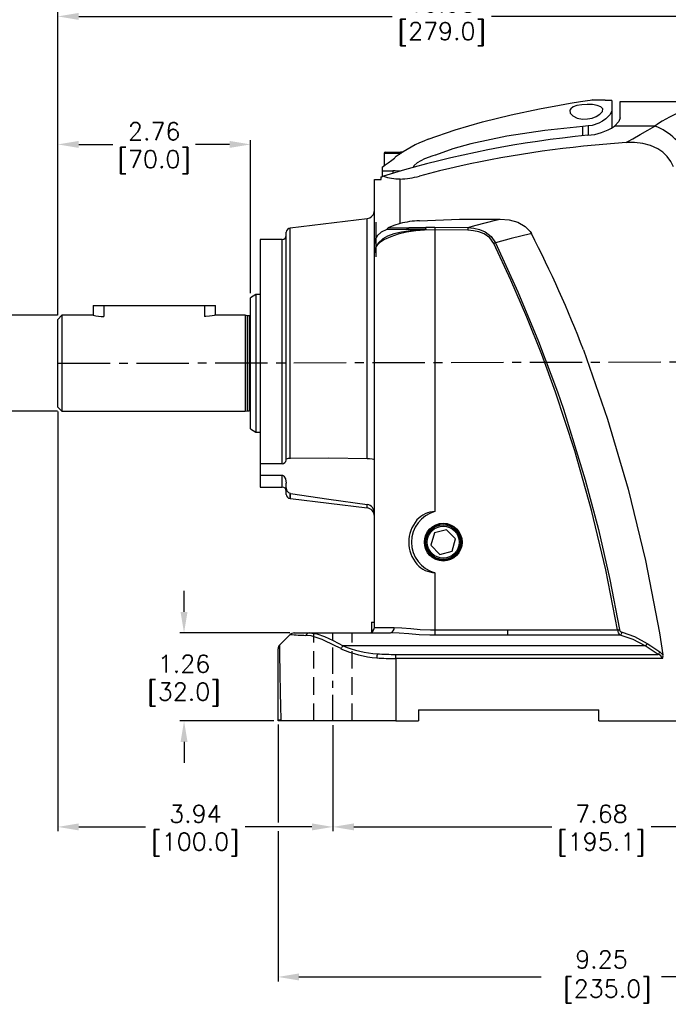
# Model space of a CAD drawing. Extents: x 886.9 to 941.4, y -8.5 to 25.5.
# Tile 3 of 6: x 906.4 to 915.7, y 4 to 18.1. Entities that reach past the tile are written whole.
import ezdxf

# ---------------------------------------------------------------- set-up
doc = ezdxf.new("R2010")
doc.units = 0
doc.header["$LTSCALE"] = 4
doc.header["$MEASUREMENT"] = 0
doc.linetypes.add('CENTER2', pattern=[1.125, 0.75, -0.125, 0.125, -0.125])
doc.linetypes.add('HIDDEN2', pattern=[0.1875, 0.125, -0.0625])
doc.layers.get('0').update_dxf_attribs({"linetype": 'CONTINUOUS'})
doc.layers.get('DEFPOINTS').update_dxf_attribs({"linetype": 'CONTINUOUS'})
for name, color, linetype in [('CENTER', 40, 'CENTER2'), ('DIMENSIONS', 140, 'CONTINUOUS'), ('HIDDEN', 102, 'HIDDEN2')]:
    doc.layers.add(name, color=color, linetype=linetype)
doc.styles.get("Standard").update_dxf_attribs({"font": 'romans.shx'})
doc.dimstyles.get("Standard").update_dxf_attribs({"dimtxt": 0.25, "dimasz": 0.3, "dimexe": 0.0625, "dimexo": 0.0625, "dimgap": 0.0625, "dimtad": 0, "dimtih": 1, "dimtoh": 1, "dimrnd": 0.001, "dimzin": 0, "dimdsep": 46, "dimtxsty": 'Standard', "dimcen": 0, "dimadec": 0, "dimazin": 0, "dimtfac": 1, "dimtofl": 0, "dimtmove": 0, "dimatfit": 3, "dimfxl": 1, "dimtolj": 1, "dimtzin": 0, "dimarcsym": 0})

# ---------------------------------------------------------------- blocks, each defined once
blk = doc.blocks.new('*D82')
at = {"layer": 'DEFPOINTS', "color": 0, "transparency": 16777216}
for p in [(910.086, 8.05), (919.338, 8.037), (919.338, 4.374)]:
    blk.add_point(p, dxfattribs=at)
at = {"layer": 'DIMENSIONS', "color": 0, "lineweight": -2, "transparency": 16777216}
for p, q in [((910.086, 7.988), (910.086, 6.584)), ((919.338, 7.975), (919.338, 4.311)), ((910.086, 6.459), (910.086, 4.311)), ((910.386, 4.374), (913.852, 4.374)), ((919.038, 4.374), (915.572, 4.374))]:
    blk.add_line(p, q, dxfattribs=at)
at = {"layer": 'DIMENSIONS', "color": 0, "transparency": 16777216}
for points in [[(910.386, 4.424), (910.386, 4.324), (910.086, 4.374)], [(919.038, 4.424), (919.038, 4.324), (919.338, 4.374)]]:
    blk.add_solid(points, dxfattribs=at)
at = {"layer": 'DIMENSIONS', "color": 0, "transparency": 16777216, "insert": (914.712, 4.374), "char_height": 0.25, "attachment_point": 5}
blk.add_mtext('\\A1;9.25\\P [235.0]', dxfattribs=at)
blk = doc.blocks.new('*D88')
at = {"layer": 'DEFPOINTS', "color": 0, "transparency": 16777216}
for p in [(905.594, 13.843), (906.996, 13.843), (906.996, 12.468)]:
    blk.add_point(p, dxfattribs=at)
at = {"layer": 'DIMENSIONS', "color": 0, "lineweight": -2, "transparency": 16777216}
for p, q in [((905.294, 14.503), (905.594, 14.503)), ((905.594, 14.503), (905.594, 13.843)), ((906.933, 13.843), (905.532, 13.843)), ((905.594, 12.768), (905.594, 13.543)), ((906.933, 12.468), (905.532, 12.468))]:
    blk.add_line(p, q, dxfattribs=at)
at = {"layer": 'DIMENSIONS', "color": 0, "transparency": 16777216}
for points in [[(905.544, 13.543), (905.644, 13.543), (905.594, 13.843)], [(905.544, 12.768), (905.644, 12.768), (905.594, 12.468)]]:
    blk.add_solid(points, dxfattribs=at)
at = {"layer": 'DIMENSIONS', "color": 0, "transparency": 16777216, "insert": (904.44, 14.503), "char_height": 0.25, "attachment_point": 5}
blk.add_mtext('\\A1;%%C1.38\\P [%%C34.9]', dxfattribs=at)
blk = doc.blocks.new('*D89')
at = {"layer": 'DEFPOINTS', "color": 0, "transparency": 16777216}
for p in [(909.693, 16.287), (909.693, 14.094), (906.937, 13.784)]:
    blk.add_point(p, dxfattribs=at)
at = {"layer": 'DIMENSIONS', "color": 0, "lineweight": -2, "transparency": 16777216}
for p, q in [((906.937, 13.846), (906.937, 16.35)), ((909.693, 14.157), (909.693, 16.35)), ((907.237, 16.287), (907.722, 16.287)), ((909.393, 16.287), (908.907, 16.287))]:
    blk.add_line(p, q, dxfattribs=at)
at = {"layer": 'DIMENSIONS', "color": 0, "transparency": 16777216}
for points in [[(907.237, 16.337), (907.237, 16.237), (906.937, 16.287)], [(909.393, 16.337), (909.393, 16.237), (909.693, 16.287)]]:
    blk.add_solid(points, dxfattribs=at)
at = {"layer": 'DIMENSIONS', "color": 0, "transparency": 16777216, "char_height": 0.25, "attachment_point": 5}
for s, insert in [('\\A1;2.76', (908.315, 16.475)), ('\\A1;[70.0]', (908.315, 16.034))]:
    blk.add_mtext(s, dxfattribs=dict(at, insert=insert))
blk = doc.blocks.new('*D90')
at = {"layer": 'DEFPOINTS', "color": 0, "transparency": 16777216}
for p in [(917.921, 18.119), (917.921, 15.622), (906.937, 13.784)]:
    blk.add_point(p, dxfattribs=at)
at = {"layer": 'DIMENSIONS', "color": 0, "lineweight": -2, "transparency": 16777216}
for p, q in [((906.937, 13.846), (906.937, 18.181)), ((917.921, 15.684), (917.921, 18.181)), ((907.237, 18.119), (911.718, 18.119)), ((917.621, 18.119), (913.14, 18.119))]:
    blk.add_line(p, q, dxfattribs=at)
at = {"layer": 'DIMENSIONS', "color": 0, "transparency": 16777216}
for points in [[(907.237, 18.169), (907.237, 18.069), (906.937, 18.119)], [(917.621, 18.169), (917.621, 18.069), (917.921, 18.119)]]:
    blk.add_solid(points, dxfattribs=at)
at = {"layer": 'DIMENSIONS', "color": 0, "transparency": 16777216, "char_height": 0.25, "attachment_point": 5}
for s, insert in [('\\A1;10.98', (912.429, 18.306)), ('\\A1;[279.0]', (912.429, 17.866))]:
    blk.add_mtext(s, dxfattribs=dict(at, insert=insert))
blk = doc.blocks.new('*D91')
at = {"layer": 'DEFPOINTS', "color": 0, "transparency": 16777216}
for p in [(920.067, 19.654), (920.067, 15.736), (906.937, 13.784)]:
    blk.add_point(p, dxfattribs=at)
at = {"layer": 'DIMENSIONS', "color": 0, "lineweight": -2, "transparency": 16777216}
for p, q in [((906.937, 13.846), (906.937, 19.717)), ((907.237, 19.654), (912.79, 19.654)), ((919.767, 19.654), (914.213, 19.654)), ((920.067, 15.799), (920.067, 19.717))]:
    blk.add_line(p, q, dxfattribs=at)
at = {"layer": 'DIMENSIONS', "color": 0, "transparency": 16777216}
for points in [[(907.237, 19.704), (907.237, 19.604), (906.937, 19.654)], [(919.767, 19.704), (919.767, 19.604), (920.067, 19.654)]]:
    blk.add_solid(points, dxfattribs=at)
at = {"layer": 'DIMENSIONS', "color": 0, "transparency": 16777216, "char_height": 0.25, "attachment_point": 5}
for s, insert in [('\\A1;13.13', (913.502, 19.842)), ('\\A1;[333.5]', (913.502, 19.401))]:
    blk.add_mtext(s, dxfattribs=dict(at, insert=insert))
blk = doc.blocks.new('*D94')
at = {"layer": 'DEFPOINTS', "color": 0, "transparency": 16777216}
for p in [(906.937, 12.527), (910.872, 8.037), (910.872, 6.521)]:
    blk.add_point(p, dxfattribs=at)
at = {"layer": 'DIMENSIONS', "color": 0, "lineweight": -2, "transparency": 16777216}
for p, q in [((906.937, 12.464), (906.937, 6.459)), ((910.872, 7.975), (910.872, 6.459)), ((907.237, 6.521), (908.193, 6.521)), ((910.572, 6.521), (909.616, 6.521))]:
    blk.add_line(p, q, dxfattribs=at)
at = {"layer": 'DIMENSIONS', "color": 0, "transparency": 16777216}
for points in [[(907.237, 6.571), (907.237, 6.471), (906.937, 6.521)], [(910.572, 6.571), (910.572, 6.471), (910.872, 6.521)]]:
    blk.add_solid(points, dxfattribs=at)
at = {"layer": 'DIMENSIONS', "color": 0, "transparency": 16777216, "char_height": 0.25, "attachment_point": 5}
for s, insert in [('\\A1;3.94', (908.905, 6.709)), ('\\A1;[100.0]', (908.905, 6.268))]:
    blk.add_mtext(s, dxfattribs=dict(at, insert=insert))
blk = doc.blocks.new('*D95')
at = {"layer": 'DEFPOINTS', "color": 0, "transparency": 16777216}
for p in [(910.872, 8.037), (918.552, 8.037), (918.552, 6.521)]:
    blk.add_point(p, dxfattribs=at)
at = {"layer": 'DIMENSIONS', "color": 0, "lineweight": -2, "transparency": 16777216}
for p, q in [((910.872, 7.975), (910.872, 6.459)), ((918.552, 7.975), (918.552, 6.459)), ((911.172, 6.521), (914.001, 6.521)), ((918.252, 6.521), (915.424, 6.521))]:
    blk.add_line(p, q, dxfattribs=at)
at = {"layer": 'DIMENSIONS', "color": 0, "transparency": 16777216}
for points in [[(911.172, 6.571), (911.172, 6.471), (910.872, 6.521)], [(918.252, 6.571), (918.252, 6.471), (918.552, 6.521)]]:
    blk.add_solid(points, dxfattribs=at)
at = {"layer": 'DIMENSIONS', "color": 0, "transparency": 16777216, "char_height": 0.25, "attachment_point": 5}
for s, insert in [('\\A1;7.68', (914.712, 6.709)), ('\\A1;[195.1]', (914.712, 6.268))]:
    blk.add_mtext(s, dxfattribs=dict(at, insert=insert))
blk = doc.blocks.new('*D103')
at = {"layer": 'DEFPOINTS', "color": 0, "transparency": 16777216}
for p in [(908.742, 9.297), (910.316, 9.297), (910.086, 8.037)]:
    blk.add_point(p, dxfattribs=at)
at = {"layer": 'DIMENSIONS', "color": 0, "lineweight": -2, "transparency": 16777216}
for p, q in [((908.742, 9.597), (908.742, 9.897)), ((910.253, 9.297), (908.68, 9.297)), ((910.024, 8.037), (908.68, 8.037)), ((908.742, 7.737), (908.742, 7.437))]:
    blk.add_line(p, q, dxfattribs=at)
at = {"layer": 'DIMENSIONS', "color": 0, "transparency": 16777216}
for points in [[(908.692, 9.597), (908.792, 9.597), (908.742, 9.297)], [(908.692, 7.737), (908.792, 7.737), (908.742, 8.037)]]:
    blk.add_solid(points, dxfattribs=at)
at = {"layer": 'DIMENSIONS', "color": 0, "transparency": 16777216, "char_height": 0.25, "attachment_point": 5}
for s, insert in [('\\A1;1.26', (908.742, 8.855)), ('\\A1;[32.0]', (908.742, 8.414))]:
    blk.add_mtext(s, dxfattribs=dict(at, insert=insert))

msp = doc.modelspace()

# ---------------------------------------------------------------- linework, layer by layer
for p, q in [((914.862, 16.77), (914.862, 16.523)), ((914.862, 16.77), (914.862, 16.77)), ((914.979, 16.668), (914.979, 16.901)), ((914.979, 16.901), (915.862, 16.901)), ((914.521, 16.551), (914.445, 16.544)), ((914.445, 16.409), (914.445, 16.544)), ((914.521, 16.551), (914.521, 16.418)), ((915.064, 16.313), (914.456, 16.261)), ((911.602, 16.157), (911.602, 15.981)), ((911.819, 16.157), (911.602, 16.157)), ((911.622, 16.177), (911.838, 16.177)), ((911.76, 16.099), (911.75, 16.091)), ((911.764, 16.102), (911.76, 16.099)), ((911.838, 16.177), (911.819, 16.157)), ((911.819, 16.157), (911.819, 16.138)), ((911.846, 16.157), (911.819, 16.157)), ((911.878, 16.177), (911.838, 16.177)), ((911.581, 15.909), (911.581, 15.965)), ((911.464, 14.871), (911.464, 15.783)), ((911.464, 15.783), (911.56, 15.783)), ((911.56, 15.822), (911.596, 15.833)), ((911.56, 15.783), (911.56, 15.822)), ((911.581, 15.909), (911.728, 15.909)), ((911.581, 15.828), (911.581, 15.909)), ((911.691, 15.862), (911.596, 15.833)), ((911.691, 15.862), (911.688, 15.862)), ((911.728, 15.909), (911.728, 15.873)), ((911.832, 15.155), (911.832, 15.792)), ((911.361, 15.224), (910.261, 15.089)), ((911.361, 11.79), (911.361, 15.224)), ((910.261, 11.794), (910.261, 15.089)), ((911.483, 15.175), (911.483, 14.68)), ((912.203, 15.078), (911.644, 15.071)), ((912.2, 15.101), (912.331, 15.104)), ((912.331, 15.104), (912.8, 15.098)), ((910.205, 11.784), (910.205, 15.03)), ((911.644, 15.071), (911.643, 15.07)), ((912.193, 15.069), (911.643, 15.07)), ((912.196, 15.069), (912.193, 15.069)), ((912.799, 15.06), (912.33, 15.066)), ((912.33, 15.066), (912.33, 11.033)), ((910.145, 14.927), (909.83, 14.927)), ((909.83, 14.927), (909.83, 11.718)), ((910.145, 11.718), (910.145, 14.927)), ((911.464, 14.723), (911.464, 14.871)), ((911.464, 14.723), (911.488, 14.828)), ((911.464, 9.376), (911.464, 14.723)), ((909.771, 14.14), (909.693, 14.094)), ((909.693, 13.155), (909.693, 14.094)), ((909.83, 14.14), (909.771, 14.14)), ((909.771, 14.14), (909.771, 13.155)), ((907.44, 13.982), (907.44, 13.843)), ((907.44, 13.982), (907.596, 13.982)), ((907.596, 13.982), (909.033, 13.982)), ((907.596, 13.982), (907.596, 13.825)), ((909.033, 13.982), (909.19, 13.982)), ((909.033, 13.982), (909.033, 13.825)), ((909.19, 13.843), (909.19, 13.982)), ((906.996, 13.843), (906.937, 13.784)), ((907.44, 13.843), (906.996, 13.843)), ((906.996, 13.843), (906.996, 13.155)), ((909.614, 13.843), (909.19, 13.843)), ((909.643, 13.835), (909.614, 13.843)), ((909.614, 13.843), (909.614, 12.468)), ((909.675, 13.835), (909.643, 13.835)), ((909.643, 13.835), (909.643, 12.476)), ((909.675, 13.835), (909.675, 12.476)), ((906.937, 13.155), (906.937, 13.784)), ((906.937, 12.527), (906.937, 13.155)), ((906.996, 13.155), (906.996, 12.468)), ((909.693, 12.217), (909.693, 13.155)), ((909.771, 13.155), (909.771, 12.171)), ((906.937, 12.527), (906.996, 12.468)), ((906.996, 12.468), (909.614, 12.468)), ((909.614, 12.468), (909.643, 12.476)), ((909.643, 12.476), (909.675, 12.476)), ((909.693, 12.217), (909.771, 12.171)), ((909.771, 12.171), (909.83, 12.171)), ((910.145, 11.718), (909.83, 11.718)), ((909.83, 11.718), (909.83, 11.553)), ((910.205, 11.768), (910.205, 11.784)), ((909.83, 11.553), (910.145, 11.553)), ((909.83, 11.553), (909.83, 11.384)), ((910.145, 11.384), (910.145, 11.553)), ((910.205, 11.372), (910.205, 11.438)), ((909.83, 11.384), (910.145, 11.384)), ((910.205, 11.28), (910.205, 11.372)), ((910.263, 11.294), (910.258, 11.294)), ((910.258, 11.222), (910.258, 11.294)), ((910.263, 11.221), (910.263, 11.294)), ((910.258, 11.222), (910.263, 11.221)), ((910.263, 11.221), (911.361, 11.086)), ((911.361, 11.086), (911.361, 11.134)), ((912.488, 10.853), (912.488, 10.841)), ((912.508, 10.851), (912.508, 10.837)), ((912.322, 10.727), (912.272, 10.552)), ((912.498, 10.771), (912.322, 10.727)), ((912.625, 10.641), (912.498, 10.771)), ((912.547, 10.823), (912.547, 10.838)), ((912.567, 10.83), (912.567, 10.814)), ((912.575, 10.466), (912.625, 10.641)), ((912.272, 10.552), (912.399, 10.421)), ((912.399, 10.421), (912.575, 10.466)), ((912.488, 10.352), (912.488, 10.342)), ((912.508, 10.356), (912.508, 10.344)), ((912.547, 10.353), (912.547, 10.369)), ((912.567, 10.379), (912.567, 10.365)), ((912.33, 10.159), (912.33, 9.34)), ((911.425, 9.45), (911.464, 9.45)), ((911.425, 9.45), (911.425, 9.336)), ((911.425, 9.336), (911.454, 9.336)), ((911.425, 9.336), (911.425, 9.309)), ((911.464, 9.376), (911.746, 9.376)), ((912.33, 9.34), (912.33, 9.264)), ((912.33, 9.34), (912.452, 9.34)), ((912.452, 9.34), (913.373, 9.34)), ((913.373, 9.264), (913.373, 9.34)), ((913.373, 9.34), (914.942, 9.34)), ((910.316, 9.297), (910.538, 9.297)), ((910.538, 9.297), (911.693, 9.297)), ((913.373, 9.264), (912.33, 9.264)), ((914.98, 9.264), (913.373, 9.264)), ((915.541, 9.297), (915.591, 8.982)), ((910.086, 8.05), (910.086, 9.068)), ((915.339, 9.113), (911.017, 9.113)), ((915.523, 8.99), (915.339, 9.113)), ((911.77, 8.99), (915.523, 8.99)), ((911.77, 8.93), (911.77, 8.99)), ((911.77, 8.93), (911.77, 8.037)), ((915.584, 8.93), (911.77, 8.93)), ((912.094, 8.195), (914.673, 8.195)), ((912.094, 8.195), (912.094, 8.037)), ((914.673, 8.037), (914.673, 8.195)), ((910.126, 8.05), (910.086, 8.05)), ((910.086, 8.037), (910.086, 8.05)), ((910.126, 8.037), (910.086, 8.037)), ((910.126, 8.05), (910.126, 8.037)), ((911.77, 8.037), (910.126, 8.037)), ((911.77, 8.037), (912.094, 8.037)), ((914.673, 8.037), (919.215, 8.037))]:
    msp.add_line(p, q)
at = {"flags": 128}
for points in [[(912.233, 16.36), (912.62, 16.496), (913.013, 16.611), (913.422, 16.712), (913.827, 16.797), (914.113, 16.85), (914.266, 16.876), (914.411, 16.899), (914.511, 16.915), (914.549, 16.921), (914.576, 16.925), (914.588, 16.926)], [(914.588, 16.926), (914.764, 16.92), (914.862, 16.916)], [(914.862, 16.916), (914.764, 16.92), (914.588, 16.926)], [(914.862, 16.916), (914.862, 16.891), (914.862, 16.812), (914.862, 16.77)], [(914.262, 16.778), (914.266, 16.736), (914.301, 16.695), (914.365, 16.664), (914.441, 16.65), (914.512, 16.652), (914.577, 16.665), (914.637, 16.689), (914.69, 16.721), (914.725, 16.76), (914.73, 16.797), (914.703, 16.826), (914.651, 16.846), (914.583, 16.857), (914.506, 16.86), (914.431, 16.856), (914.362, 16.844), (914.308, 16.824), (914.272, 16.797), (914.262, 16.778)], [(914.862, 16.77), (914.839, 16.713), (914.776, 16.651), (914.729, 16.62), (914.674, 16.592), (914.578, 16.56), (914.521, 16.551)], [(914.979, 16.668), (914.962, 16.616), (914.898, 16.548)], [(914.445, 16.544), (913.902, 16.487), (913.361, 16.406), (912.844, 16.295), (912.588, 16.222), (912.337, 16.133), (912.334, 16.132)], [(915.071, 16.55), (915.071, 16.55), (914.898, 16.548)], [(915.477, 16.55), (915.451, 16.55), (915.071, 16.55), (915.071, 16.55)], [(915.088, 16.327), (915.088, 16.327), (915.162, 16.369), (915.268, 16.43), (915.373, 16.49), (915.477, 16.55)], [(915.064, 16.313), (915.088, 16.327), (915.088, 16.327)], [(915.744, 15.967), (915.704, 16.045), (915.652, 16.115), (915.589, 16.174), (915.517, 16.222), (915.412, 16.27), (915.302, 16.299), (915.183, 16.314), (915.064, 16.313)], [(911.581, 15.965), (911.589, 15.971), (911.619, 15.994), (911.661, 16.025), (911.712, 16.063), (911.75, 16.091)], [(912.334, 16.132), (912.299, 16.123), (912.182, 16.082), (912.074, 16.022), (912.034, 15.985), (912.014, 15.952)], [(911.561, 15.822), (911.57, 15.825), (911.581, 15.828)], [(911.845, 15.906), (911.764, 15.908), (911.728, 15.909)], [(912.108, 15.196), (912.683, 15.217), (913.262, 15.219)], [(912.8, 15.098), (912.919, 15.13), (913.197, 15.203), (913.262, 15.219)], [(913.262, 15.219), (913.392, 15.208), (913.518, 15.173), (913.622, 15.115), (913.692, 15.043), (913.71, 15.013)], [(911.832, 15.155), (911.742, 15.126), (911.661, 15.094)], [(911.661, 15.094), (911.957, 15.099), (912.2, 15.101)], [(912.331, 15.104), (912.331, 15.101), (912.331, 15.098), (912.331, 15.094), (912.331, 15.089), (912.331, 15.084), (912.331, 15.079), (912.331, 15.073), (912.33, 15.066)], [(912.8, 15.098), (912.8, 15.095), (912.8, 15.092), (912.8, 15.088), (912.8, 15.083), (912.799, 15.078), (912.799, 15.072), (912.799, 15.066), (912.799, 15.06)], [(912.8, 15.098), (912.888, 15.088), (912.97, 15.068), (913.048, 15.034), (913.134, 14.97), (913.197, 14.881)], [(911.643, 15.07), (911.561, 15.03), (911.502, 14.979), (911.474, 14.929), (911.464, 14.871)], [(912.193, 15.069), (912.116, 15.065), (911.978, 15.052), (911.85, 15.033), (911.741, 15.007), (911.654, 14.976), (911.584, 14.938), (911.521, 14.881), (911.488, 14.828)], [(912.33, 15.066), (912.183, 15.062), (912.056, 15.051), (911.924, 15.03), (911.803, 15.002), (911.698, 14.967), (911.611, 14.928), (911.541, 14.882), (911.493, 14.835), (911.488, 14.828)], [(913.174, 14.869), (913.115, 14.95), (913.034, 15.006), (912.96, 15.035), (912.882, 15.053), (912.799, 15.06)], [(913.71, 15.013), (913.696, 15.01), (913.421, 14.94), (913.197, 14.881)], [(913.197, 14.881), (913.195, 14.879), (913.192, 14.878), (913.189, 14.877), (913.186, 14.875), (913.183, 14.874), (913.18, 14.873), (913.177, 14.871), (913.174, 14.869)], [(914.942, 9.34), (914.774, 10.2), (914.571, 11.052), (914.331, 11.901), (914.056, 12.74), (913.857, 13.28), (913.644, 13.815), (913.415, 14.345), (913.174, 14.869)], [(913.197, 14.881), (913.514, 14.179), (913.811, 13.469), (914.081, 12.748), (914.167, 12.498), (914.481, 11.486), (914.668, 10.778), (914.83, 10.063), (914.968, 9.344)], [(909.188, 13.842), (909.189, 13.843), (909.175, 13.84), (909.146, 13.834), (909.104, 13.829), (909.054, 13.825), (909.033, 13.825)], [(914.456, 13.346), (914.8, 12.357), (915.096, 11.352), (915.343, 10.333), (915.541, 9.297)], [(911.361, 11.79), (910.811, 11.796), (910.263, 11.794), (910.261, 11.794)], [(911.464, 11.767), (911.456, 11.777), (911.432, 11.784), (911.394, 11.789), (911.361, 11.79)], [(910.145, 11.553), (910.151, 11.552), (910.158, 11.55), (910.169, 11.541), (910.192, 11.503), (910.205, 11.438)], [(910.263, 11.294), (910.811, 11.212), (911.361, 11.134)], [(912.269, 10.408), (912.315, 10.373), (912.342, 10.359)], [(911.746, 9.376), (911.859, 9.371), (911.987, 9.359), (912.121, 9.348), (912.265, 9.341), (912.33, 9.34)], [(914.942, 9.34), (914.945, 9.34), (914.949, 9.341), (914.952, 9.342), (914.956, 9.342), (914.959, 9.343), (914.962, 9.343), (914.965, 9.344), (914.968, 9.344)], [(915.006, 9.307), (915.187, 9.245), (915.365, 9.147)], [(910.109, 9.123), (910.159, 9.173), (910.209, 9.223), (910.26, 9.274)], [(910.987, 9.072), (910.915, 9.108), (910.846, 9.142), (910.775, 9.176), (910.717, 9.202), (910.634, 9.233), (910.558, 9.253), (910.485, 9.261)], [(910.538, 9.297), (910.639, 9.284), (910.75, 9.247), (910.876, 9.187), (911.017, 9.113)], [(912.33, 9.264), (912.259, 9.265), (912.107, 9.271), (911.956, 9.282), (911.82, 9.292), (911.693, 9.297)], [(915.339, 9.113), (915.165, 9.204), (914.98, 9.264)], [(910.109, 9.123), (910.108, 9.1), (910.107, 9.072), (910.108, 9.032), (910.109, 8.93), (910.109, 8.886), (910.11, 8.837), (910.111, 8.784), (910.112, 8.71), (910.114, 8.628), (910.116, 8.536), (910.118, 8.437), (910.122, 8.256), (910.126, 8.05)], [(915.365, 9.147), (915.42, 9.111), (915.549, 9.025)], [(915.549, 9.025), (915.587, 8.988), (915.591, 8.982)]]:
    msp.add_lwpolyline(points, dxfattribs=at)
for radius in [0.27, 0.247, 0.228]:
    msp.add_circle((912.449, 10.596), radius)
for centre, radius, start, end in [((916.539, 15.056), 1.833, 110.0094, 125.3904), ((914.466, 17.186), 0.77, 273.6539, 304.066), ((915.157, 15.73), 0.88, 24.3451, 68.6915), ((915.913, 1.825), 14.659, 95.4718, 106.7505), ((912.939, 14.523), 1.969, 111.0159, 126.657), ((915.944, 1.416), 14.919, 95.7219, 104.8978), ((911.622, 16.157), 0.0197, 90, 180), ((911.825, 16.464), 0.671, 249.9761, 270.5415), ((911.812, 16.876), 1.084, 271.0718, 285.8692), ((911.346, 15.342), 0.118, 277, 0), ((910.264, 15.03), 0.0591, 92.3218, 180), ((911.679, 15.063), 0.0359, 118.5915, 167.1493), ((912.17, 13.825), 1.372, 92.6145, 104.2908), ((912.192, 15.079), 0.0108, 292.0235, 351.0348), ((912.073, 15.076), 0.13, 0.6618, 10.9934), ((910.145, 14.986), 0.0591, 270, 0), ((898.103, 7.025), 17.532, 21.1355, 27.1067), ((907.598, 14.534), 0.709, 257.2155, 269.799), ((909.675, 13.859), 0.0236, 270, 318.1897), ((909.675, 12.452), 0.0236, 41.8103, 90), ((910.14, 11.784), 0.0665, 274.6858, 345.8197), ((910.249, 11.699), 0.0956, 82.4878, 117.5029), ((910.145, 11.325), 0.0591, 0, 90), ((910.274, 11.363), 0.0698, 171.8425, 257.4063), ((910.264, 11.28), 0.0591, 180, 265), ((911.337, 11.009), 0.128, 358.6156, 79.1467), ((911.346, 10.969), 0.118, 0, 83), ((912.449, 10.596), 0.453, 105.1217, 254.8783), ((912.341, 10.674), 0.36, 91.6055, 138.2169), ((912.449, 10.596), 0.492, 139.871, 220.129), ((912.45, 10.596), 0.261, 63.4935, 226.1059), ((912.449, 10.596), 0.262, 20.5719, 63.177), ((912.449, 10.597), 0.261, 245.7567, 20.3997), ((912.341, 10.519), 0.36, 221.7805, 268.3972), ((911.386, 9.376), 0.0787, 270, 0), ((911.677, 9.365), 0.0698, 283.1693, 8.8385), ((915.04, 9.342), 0.098, 181.2763, 232.438), ((915.016, 9.355), 0.0496, 192.5395, 258.1208), ((914.959, 9.307), 0.0474, 296.9009, 359.8724), ((910.316, 9.218), 0.0787, 90, 135), ((910.557, 12.551), 3.29, 264.8223, 268.7461), ((910.541, 9.236), 0.0609, 92.7968, 155.6585), ((910.165, 9.068), 0.0787, 135, 180), ((911.111, 9.012), 0.138, 133.0392, 154.3302), ((911.615, 10.441), 1.507, 245.3553, 265.6257), ((911.571, 10.392), 1.394, 246.5557, 267.3246), ((915.303, 9.168), 0.0659, 303.7774, 341.963), ((915.486, 9.045), 0.0657, 303.6218, 341.7795), ((912.185, 8.897), 0.687, 171.4462, 176.5087), ((915.494, 8.9), 0.0948, 18.4485, 72.3441), ((915.507, 8.968), 0.0853, 333.9502, 9.5429)]:
    msp.add_arc(centre, radius, start, end)
for centre, major_axis, ratio in [((911.77, 11.672), (3.346, 0), 0.819356), ((911.77, 11.732), (3.268, 0), 0.8391)]:
    msp.add_ellipse(centre, major_axis=major_axis, ratio=ratio, start_param=4.631481, end_param=4.712389)
at = {"layer": 'CENTER', "ltscale": 0.25}
msp.add_line((906.937, 13.155), (917.921, 13.18), dxfattribs=at)
at = {"layer": 'CENTER', "ltscale": 0.125}
msp.add_line((910.872, 8.037), (910.872, 9.297), dxfattribs=at)
at = {"layer": 'HIDDEN', "ltscale": 0.5}
for p, q in [((910.597, 8.037), (910.597, 9.297)), ((911.147, 8.037), (911.147, 9.297))]:
    msp.add_line(p, q, dxfattribs=at)

# ---------------------------------------------------------------- dimensions: what is measured, and where the dimension line sits
at = {"layer": 'DIMENSIONS'}
for base, p1, p2, picture, middle in [((920.067, 19.654), (906.937, 13.784), (920.067, 15.736), '*D91', (913.502, 19.654)), ((917.921, 18.119), (906.937, 13.784), (917.921, 15.622), '*D90', (912.429, 18.119)), ((909.693, 16.287), (906.937, 13.784), (909.693, 14.094), '*D89', (908.315, 16.287)), ((910.8724, 6.5213), (906.9368, 12.527), (910.8724, 8.0373), '*D94', (908.9046, 6.5213)), ((918.552, 6.521), (910.872, 8.037), (918.552, 8.037), '*D95', (914.712, 6.521))]:
    dim = msp.add_linear_dim(base=base, p1=p1, p2=p2, dimstyle='Standard', override={"dimpost": '\\X'}, dxfattribs=at)
    dim.commit()
    dim.dimension.update_dxf_attribs({"geometry": picture, "text_midpoint": middle})
dim = msp.add_linear_dim(base=(905.594475, 13.842916), p1=(906.995856, 12.467919), p2=(906.995856, 13.842916), angle=90, dimstyle='Standard', override={"dimdec": 2, "dimpost": '%%C<>\\X', "dimtm": 0.0005, "dimtdec": 3, "dimtmove": 1}, dxfattribs=at)
dim.commit()
dim.dimension.update_dxf_attribs({"geometry": '*D88', "text_midpoint": (904.888245, 14.503106), "dimtype": 160})
dim = msp.add_linear_dim(base=(908.742, 9.297), p1=(910.086, 8.037), p2=(910.316, 9.297), angle=90, dimstyle='Standard', override={"dimpost": '\\X'}, dxfattribs=at)
dim.commit()
dim.dimension.update_dxf_attribs({"geometry": '*D103', "text_midpoint": (908.742, 8.667)})
dim = msp.add_linear_dim(base=(919.338, 4.374), p1=(910.086, 8.05), p2=(919.338, 8.037), dimstyle='Standard', override={"dimpost": '\\X'}, dxfattribs=at)
dim.commit()
dim.dimension.update_dxf_attribs({"geometry": '*D82', "text_midpoint": (914.712, 4.374), "dimtype": 160})

doc.saveas('drawing.dxf')
